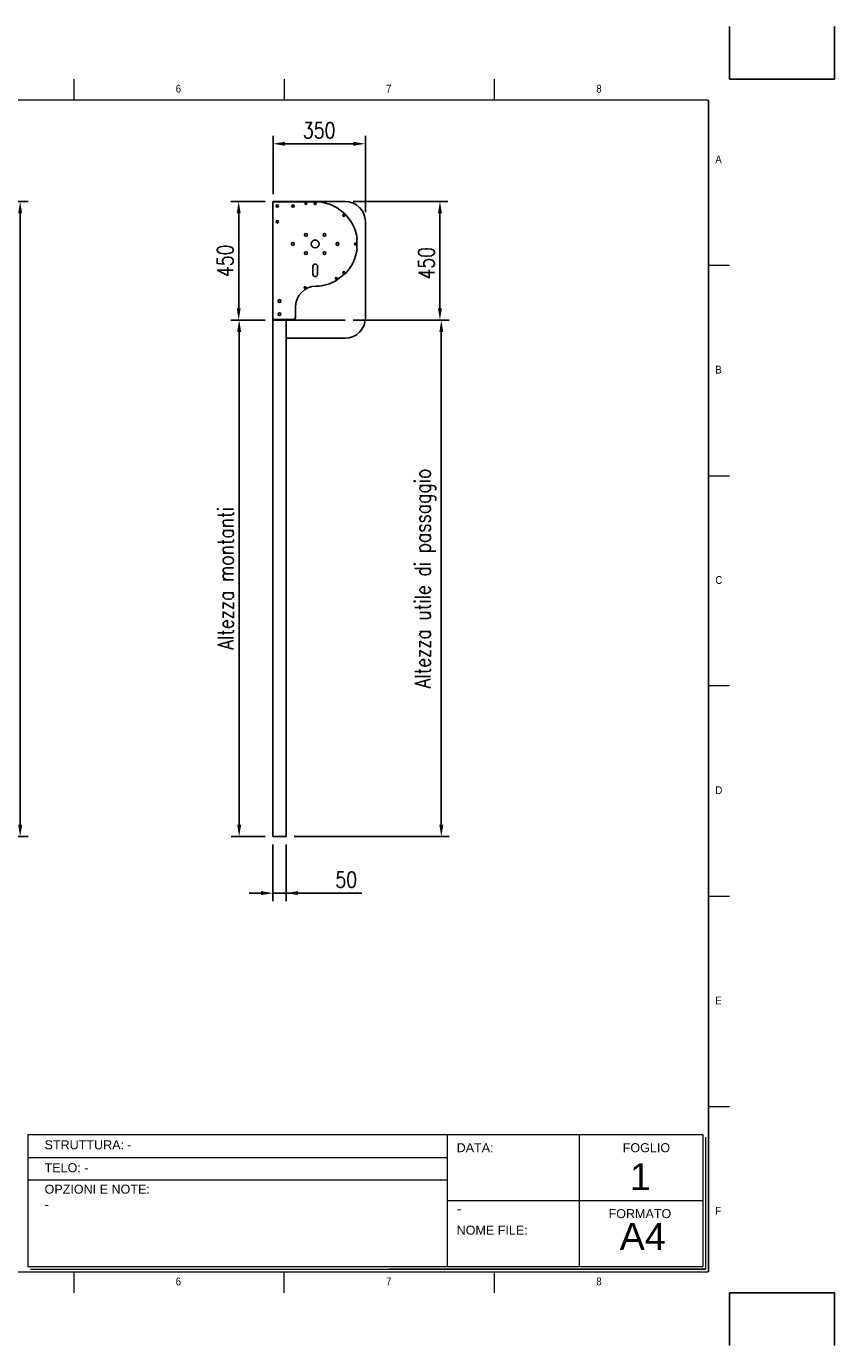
# Model space of a CAD drawing. Header units: millimetres. Extents: x 89 to 14007, y -159 to 4842.
# Tile 3 of 6: x 4184 to 7248, y -159 to 4842. Entities that reach past the tile are written whole.
import ezdxf

# ---------------------------------------------------------------- set-up
doc = ezdxf.new("R2010")
doc.units = ezdxf.units.MM
doc.layers.add('FORMAT', color=7, linetype='Continuous')
doc.layers.add('Quote', color=7, linetype='Continuous')
doc.styles.add('NYIP', font='romans.shx', dxfattribs={"width": 0.8})
doc.styles.add('SLDTEXTSTYLE0', font='GOTHIC.TTF', dxfattribs={"width": 0.913})
doc.styles.get("Standard").update_dxf_attribs({"font": 'arial.ttf'})
doc.dimstyles.new('STANDARD35', dxfattribs={"dimscale": 35, "dimtxt": 2, "dimasz": 1.5, "dimexe": 1, "dimexo": 1, "dimgap": 0.7, "dimtad": 1, "dimdec": 0, "dimdsep": 46, "dimtxsty": 'NYIP', "dimcen": 0, "dimclrd": 1, "dimclre": 1, "dimclrt": 2, "dimadec": 0, "dimazin": 0, "dimtfac": 1, "dimtdec": 0, "dimtix": 1, "dimtmove": 0, "dimatfit": 3, "dimfxl": 0, "dimtvp": 1, "dimtolj": 1, "dimtzin": 0, "dimarcsym": 0})

# ---------------------------------------------------------------- blocks, each defined once
blk = doc.blocks.new('A$C7C9C4F3F')
at = {"color": 7, "lineweight": 5}
for p, q in [((8295, 11245), (8295, 11504)), ((0, 1766), (199, 1766))]:
    blk.add_line(p, q, dxfattribs=at)
at = {"layer": 'FORMAT', "color": 7, "lineweight": 5}
for p, q in [((2216, 11304), (2216, 11504)), ((4209, 11504), (4209, 11304)), ((6202, 11304), (6202, 11504)), ((10188, 11304), (10188, 11504)), ((12181, 11504), (12181, 11304)), ((14174, 11304), (14174, 11504)), ((16199, 11304), (199, 11304)), ((199, 11304), (199, 199)), ((16199, 11304), (16199, 199)), ((199, 9738), (0, 9738)), ((16399, 9738), (16199, 9738)), ((0, 7745), (199, 7745)), ((16199, 7745), (16399, 7745)), ((0, 5752), (199, 5752)), ((16399, 5752), (16199, 5752)), ((0, 3759), (199, 3759)), ((16199, 3759), (16399, 3759)), ((16199, 1766), (16399, 1766)), ((8295, 0), (8295, 258)), ((199, 199), (16199, 199)), ((2224, 0), (2224, 199)), ((4018, 199), (4018, 0)), ((6210, 0), (6210, 199)), ((10188, 0), (10188, 199)), ((12181, 0), (12181, 199)), ((14174, 0), (14174, 199))]:
    blk.add_line(p, q, dxfattribs=at)
at = {"color": 7, "lineweight": 5, "char_height": 73.8, "attachment_point": 1, "style": 'SLDTEXTSTYLE0'}
for s, insert in [('1', (1203, 11450)), ('2', (3180, 11450)), ('3', (5173, 11450)), ('4', (7166, 11450)), ('5', (9159, 11450)), ('6', (11152, 11450)), ('7', (13145, 11450)), ('8', (15138, 11450)), ('A', (66, 10780)), ('A', (16266, 10780)), ('B', (66, 8787)), ('B', (16266, 8787)), ('C', (66, 6794)), ('C', (16266, 6794)), ('D', (66, 4801)), ('D', (16266, 4801)), ('E', (66, 2808)), ('1', (1012, 145)), ('2', (2988, 145)), ('3', (4981, 145)), ('4', (6974, 145))]:
    blk.add_mtext(s, dxfattribs=dict(at, insert=insert))
at = {"layer": 'FORMAT', "color": 7, "lineweight": 5, "char_height": 73.8, "attachment_point": 1, "style": 'SLDTEXTSTYLE0'}
for s, insert in [('E', (16266, 2808)), ('F', (66, 815)), ('F', (16266, 815)), ('5', (9159, 145)), ('6', (11152, 145)), ('7', (13145, 145)), ('8', (15138, 145))]:
    blk.add_mtext(s, dxfattribs=dict(at, insert=insert))
blk = doc.blocks.new('*D32')
at = {"layer": 'Defpoints', "color": 0}
for p in [(5468.9, 4397.1), (5118.8, 4176), (5468.9, 4107.5)]:
    blk.add_point(p, dxfattribs=at)
at = {"layer": 'Quote', "color": 7, "lineweight": -2}
for p, q in [((5118.8, 4206), (5118.8, 4427.1)), ((5468.9, 4137.5), (5468.9, 4427.1)), ((5163.8, 4397.1), (5423.9, 4397.1))]:
    blk.add_line(p, q, dxfattribs=at)
at = {"layer": 'Quote', "color": 7}
for points in [[(5163.8, 4404.6), (5163.8, 4389.6), (5118.8, 4397.1)], [(5423.9, 4389.6), (5423.9, 4404.6), (5468.9, 4397.1)]]:
    blk.add_solid(points, dxfattribs=at)
at = {"layer": 'Quote', "color": 7, "lineweight": 5, "insert": (5293.8, 4448.1), "char_height": 60, "attachment_point": 5, "style": 'NYIP'}
blk.add_mtext('\\A1;350', dxfattribs=at)
blk = doc.blocks.new('*D35')
at = {"layer": 'Defpoints', "color": 0}
for p in [(5118.7, 3728.6), (4990.5, 1770.3), (5118.7, 1770.3)]:
    blk.add_point(p, dxfattribs=at)
at = {"layer": 'Quote', "color": 7, "lineweight": -2}
for p, q in [((5088.7, 3728.6), (4960.5, 3728.6)), ((4990.5, 3683.6), (4990.5, 1815.3)), ((5088.7, 1770.3), (4960.5, 1770.3))]:
    blk.add_line(p, q, dxfattribs=at)
at = {"layer": 'Quote', "color": 7}
for points in [[(4998, 3683.6), (4983, 3683.6), (4990.5, 3728.6)], [(4983, 1815.3), (4998, 1815.3), (4990.5, 1770.3)]]:
    blk.add_solid(points, dxfattribs=at)
at = {"layer": 'Quote', "color": 7, "lineweight": 5, "insert": (4939.5, 2749.4), "char_height": 60, "attachment_point": 5, "rotation": 90, "style": 'NYIP'}
blk.add_mtext('\\A1;Altezza montanti', dxfattribs=at)
blk = doc.blocks.new('*D36')
at = {"layer": 'Defpoints', "color": 0}
for p in [(5392.7, 4178.5), (5392.7, 3728.5), (5751.6, 3728.5)]:
    blk.add_point(p, dxfattribs=at)
at = {"layer": 'Quote', "color": 7, "lineweight": -2}
for p, q in [((5422.7, 4178.5), (5781.6, 4178.5)), ((5751.6, 4133.5), (5751.6, 3773.5)), ((5422.7, 3728.5), (5781.6, 3728.5))]:
    blk.add_line(p, q, dxfattribs=at)
at = {"layer": 'Quote', "color": 7}
for points in [[(5759.1, 4133.5), (5744.1, 4133.5), (5751.6, 4178.5)], [(5744.1, 3773.5), (5759.1, 3773.5), (5751.6, 3728.5)]]:
    blk.add_solid(points, dxfattribs=at)
at = {"layer": 'Quote', "color": 7, "lineweight": 5, "insert": (5700.6, 3943.9), "char_height": 60, "attachment_point": 5, "rotation": 90, "style": 'NYIP'}
blk.add_mtext('\\A1;450', dxfattribs=at)
blk = doc.blocks.new('*D37')
at = {"layer": 'Defpoints', "color": 0}
for p in [(5676.9, 3728.6), (5756.8, 3728.6), (5168.7, 1770.3)]:
    blk.add_point(p, dxfattribs=at)
at = {"layer": 'Quote', "color": 7, "lineweight": -2}
for p, q in [((5706.9, 3728.6), (5786.8, 3728.6)), ((5756.8, 1815.3), (5756.8, 3683.6)), ((5198.7, 1770.3), (5786.8, 1770.3))]:
    blk.add_line(p, q, dxfattribs=at)
at = {"layer": 'Quote', "color": 7}
for points in [[(5764.3, 3683.6), (5749.3, 3683.6), (5756.8, 3728.6)], [(5749.3, 1815.3), (5764.3, 1815.3), (5756.8, 1770.3)]]:
    blk.add_solid(points, dxfattribs=at)
at = {"layer": 'Quote', "color": 7, "lineweight": 5, "insert": (5695.8, 2749), "char_height": 60, "attachment_point": 5, "rotation": 90, "style": 'NYIP'}
blk.add_mtext('\\A1;Altezza utile di passaggio', dxfattribs=at)
blk = doc.blocks.new('*D38')
at = {"layer": 'Defpoints', "color": 0}
for p in [(5118.7, 1770.3), (5168.7, 1770.3), (5168.7, 1556.3)]:
    blk.add_point(p, dxfattribs=at)
at = {"layer": 'Quote', "color": 7, "lineweight": -2}
for p, q in [((5118.7, 1740.3), (5118.7, 1526.3)), ((5168.7, 1740.3), (5168.7, 1526.3)), ((5073.7, 1556.3), (5028.7, 1556.3)), ((5118.7, 1556.3), (5168.7, 1556.3)), ((5168.7, 1556.3), (5456.1, 1556.3)), ((5213.7, 1556.3), (5258.7, 1556.3))]:
    blk.add_line(p, q, dxfattribs=at)
at = {"layer": 'Quote', "color": 7}
for points in [[(5073.7, 1548.8), (5073.7, 1563.8), (5118.7, 1556.3)], [(5213.7, 1563.8), (5213.7, 1548.8), (5168.7, 1556.3)]]:
    blk.add_solid(points, dxfattribs=at)
at = {"layer": 'Quote', "color": 7, "lineweight": 5, "insert": (5396.2, 1607.3), "char_height": 60, "attachment_point": 5, "style": 'NYIP'}
blk.add_mtext('\\A1;50', dxfattribs=at)
blk = doc.blocks.new('*D69')
at = {"layer": 'Defpoints', "color": 0}
for p in [(4988.7, 4178.5), (5118.7, 4178.5), (5118.7, 3728.6)]:
    blk.add_point(p, dxfattribs=at)
at = {"layer": 'Quote', "color": 7, "lineweight": -2}
for p, q in [((5088.7, 4178.5), (4958.7, 4178.5)), ((4988.7, 3773.6), (4988.7, 4133.5)), ((5088.7, 3728.6), (4958.7, 3728.6))]:
    blk.add_line(p, q, dxfattribs=at)
at = {"layer": 'Quote', "color": 7}
for points in [[(4996.2, 4133.5), (4981.2, 4133.5), (4988.7, 4178.5)], [(4981.2, 3773.6), (4996.2, 3773.6), (4988.7, 3728.6)]]:
    blk.add_solid(points, dxfattribs=at)
at = {"layer": 'Quote', "color": 7, "lineweight": 5, "insert": (4937.7, 3953.5), "char_height": 60, "attachment_point": 5, "rotation": 90, "style": 'NYIP'}
blk.add_mtext('\\A1;450', dxfattribs=at)
blk = doc.blocks.new('*D150')
at = {"layer": 'Defpoints', "color": 0}
for p in [(3696, 4178.5), (3631, 1770.3), (4160.3, 1770.3)]:
    blk.add_point(p, dxfattribs=at)
at = {"layer": 'Quote', "color": 7, "lineweight": -2}
for p, q in [((3726, 4178.5), (4190.3, 4178.5)), ((4160.3, 4133.5), (4160.3, 1815.3)), ((3661, 1770.3), (4190.3, 1770.3))]:
    blk.add_line(p, q, dxfattribs=at)
at = {"layer": 'Quote', "color": 7}
for points in [[(4167.8, 4133.5), (4152.8, 4133.5), (4160.3, 4178.5)], [(4152.8, 1815.3), (4167.8, 1815.3), (4160.3, 1770.3)]]:
    blk.add_solid(points, dxfattribs=at)
at = {"layer": 'Quote', "color": 7, "lineweight": 5, "insert": (4109.3, 2974.4), "char_height": 60, "attachment_point": 5, "rotation": 90, "style": 'NYIP'}
blk.add_mtext('\\A1;Altezza max', dxfattribs=at)

msp = doc.modelspace()

# ---------------------------------------------------------------- linework, layer by layer
at = {"color": 7}
for p, q in [((6848.7, 4642.2), (6848.7, 4842.2)), ((7247.7, 4642.2), (7247.7, 4842.2)), ((6848.7, 4642.2), (7048.7, 4642.2)), ((7247.7, 4642.2), (7047.7, 4642.2)), ((6769, 4562.5), (6769, 120.4)), ((6769, 4562.5), (6769, 2341.5)), ((6848.7, 40.7), (7048.7, 40.7)), ((7247.7, 40.7), (7047.7, 40.7))]:
    msp.add_line(p, q, dxfattribs=at)
at = {"color": 7, "linetype": 'Continuous', "lineweight": 25}
for p, q in [((5118.7, 4177.3), (5118.7, 4178.5)), ((5392.7, 4178.5), (5118.7, 4178.5)), ((5392.7, 4178.5), (5118.7, 4178.5)), ((5118.7, 3730.9), (5118.7, 4177.3)), ((5123.4, 4177.3), (5118.7, 4177.3)), ((5278.7, 4177.3), (5123.4, 4177.3)), ((5468.9, 3736.3), (5468.9, 4102.3)), ((5437, 3998.3), (5437, 4036.3)), ((5437, 4036.3), (5437, 4036.3)), ((5437.5, 4036.8), (5437.5, 4036.9)), ((5437, 3998.3), (5437, 3998.3)), ((5437.5, 3997.8), (5437.5, 3997.9)), ((5269.7, 3932.1), (5269.7, 3902.6)), ((5287.7, 3902.6), (5287.7, 3932.1)), ((5361.3, 3881.2), (5391.5, 3904.5)), ((5361.4, 3881), (5361.3, 3881.2)), ((5203.7, 3737.9), (5203.7, 3777.4)), ((5118.7, 3730.9), (5118.7, 3599.9)), ((5118.7, 3730.9), (5123.4, 3730.9)), ((5392.7, 3728.5), (5118.7, 3728.5)), ((5123.4, 3730.9), (5196.7, 3730.9)), ((5168.7, 3730.9), (5168.7, 1770.3)), ((5168.7, 3660.1), (5392.7, 3660.1)), ((5118.7, 3599.9), (5118.7, 2011.9)), ((5118.7, 1996.9), (5118.7, 2011.9)), ((5118.7, 1936.9), (5118.7, 1996.9)), ((5118.7, 1921.9), (5118.7, 1936.9)), ((5118.7, 1921.9), (5118.7, 1770.3))]:
    msp.add_line(p, q, dxfattribs=at)
at = {"color": 8, "linetype": 'Continuous', "lineweight": 25}
for p, q in [((5244.4, 4173.8), (5243, 4173.8)), ((5279.4, 4173.8), (5278, 4173.8))]:
    msp.add_line(p, q, dxfattribs=at)
msp.add_line((5118.7, 1770.3), (5168.7, 1770.3))
at = {"color": 7, "lineweight": 5}
for p, q in [((4189.1, 641), (6748.4, 641)), ((4189.1, 641), (4189.1, 141)), ((5779.3, 641), (5779.3, 141)), ((6279.3, 641), (6279.3, 141)), ((6748.4, 641), (6748.4, 141)), ((6758.7, 630.7), (6758.7, 130.7)), ((4191.1, 553.5), (5779.3, 553.5)), ((4191.1, 469.6), (5779.3, 469.6)), ((5779.3, 391), (6748.4, 391)), ((4189.1, 141), (6748.4, 141)), ((4199.4, 130.7), (6758.7, 130.7)), ((6758.7, 130.7), (5559.7, 130.7)), ((5570, 130.7), (6758.7, 130.7))]:
    msp.add_line(p, q, dxfattribs=at)
at = {"color": 2}
for p, q in [((6848.7, 40.7), (6848.7, -159.3)), ((7247.7, 40.7), (7247.7, -159.3))]:
    msp.add_line(p, q, dxfattribs=at)
at = {"color": 7, "linetype": 'Continuous', "lineweight": 25}
for centre, radius in [((5134.7, 4161.3), 4.5), ((5194.7, 4161.3), 4.5), ((5243.7, 4170.3), 3.5), ((5278.7, 4170.3), 3.5), ((5134.7, 4101.3), 4.5), ((5386.9, 4125.5), 3.5), ((5243.7, 4052.3), 5.25), ((5313.7, 4052.3), 5.25), ((5193.7, 4017.3), 5.25), ((5278.7, 4017.3), 15), ((5363.7, 4017.3), 5.25), ((5431.7, 4017.3), 3.5), ((5243.7, 3982.3), 5.25), ((5313.7, 3982.3), 5.25), ((5386.9, 3909.2), 3.5), ((5240.2, 3852.8), 3.5), ((5358.7, 3886.9), 3.5), ((5143.7, 3800.9), 5.25), ((5143.7, 3750.9), 5.25)]:
    msp.add_circle(centre, radius, dxfattribs=at)
for centre, radius, start, end in [((5278.7, 4017.3), 160, 7.0239, 90), ((5392.7, 4102.3), 76.2, 0, 90), ((5437, 4036.8), 0.5, 270, 352.4101), ((5437.4, 4036.9), 0.1, 0, 7.0239), ((5437.4, 4036.8), 0.1, 352.4101, 0), ((5278.7, 4017.3), 160, 315.1794, 352.9761), ((5437, 3997.8), 0.5, 7.5899, 90), ((5437.4, 3997.9), 0.1, 360, 7.5899), ((5437.4, 3997.8), 0.1, 352.9761, 360), ((5278.7, 3932.1), 9, 0, 180), ((5278.7, 3902.6), 9, 180, 0), ((5391.9, 3904.9), 0.5, 227.9979, 315.1794), ((5283.7, 3777.4), 80, 91.1937, 180), ((5278.7, 4017.3), 160, 271.1937, 301.0617), ((5361, 3880.7), 0.5, 301.0617, 35.5365), ((5196.7, 3737.9), 7, 270, 0), ((5392.7, 3736.3), 76.2, 270, 0)]:
    msp.add_arc(centre, radius, start, end, dxfattribs=at)

# ---------------------------------------------------------------- block references
at = {"color": 7, "xscale": 0.4, "yscale": 0.4, "zscale": 0.4}
msp.add_blockref('A$C7C9C4F3F', (289.3, 40.7), dxfattribs=at)

# ---------------------------------------------------------------- texts
at = {"color": 7, "lineweight": 5}
for s, insert, char_height, width, attachment_point in [('{\\fArial|b0|i0|c0|p34;STRUTTURA:}', (4252.9, 619), 34.043, 578.728, 1), ('{\\fArial|b0|i0|c0|p34;DATA:}', (5814.9, 608.1), 34.043, 578.728, 1), ('{\\fArial|b0|i0|c0|p34;FOGLIO}', (6444.4, 608.1), 34.043, 578.728, 1), ('{\\fArial|b0|i0|c0|p34;-}', (4565.3, 619), 34.043, 578.728, 1), ('{\\fArial|b0|i0|c0|p34;TELO:}', (4252.9, 532.3), 34.043, 578.728, 1), ('{\\fArial|b0|i0|c0|p34;-}', (4403.2, 532.3), 34.043, 578.728, 1), ('{\\fArial|b0|i0|c0|p34;1}', (6511.3, 532.2), 102, 223.943, 2), ('{\\fArial|b0|i0|c0|p34;OPZIONI E NOTE:}', (4252.9, 450.8), 34.043, 578.728, 1), ('{\\fArial|b0|i0|c0|p34;-}', (4252.9, 392.4), 34.043, 578.728, 1), ('{\\fArial|b0|i0|c0|p34;\\H0.752x;-}', (5815.8, 378.5), 50, 1044.717, 1), ('{\\fArial|b0|i0|c0|p34;FORMATO}', (6390.9, 358.1), 34.043, 578.728, 1), ('{\\fArial|b0|i0|c0|p34;NOME FILE:}', (5814.9, 295.5), 34.043, 578.728, 1)]:
    msp.add_mtext(s, dxfattribs=dict(at, insert=insert, char_height=char_height, width=width, attachment_point=attachment_point))
at = {"lineweight": 5, "insert": (6520.2, 305.8), "char_height": 102, "width": 223.943, "attachment_point": 2}
msp.add_mtext('{\\fArial|b0|i0|c0|p34;A4}', dxfattribs=at)

# ---------------------------------------------------------------- dimensions: what is measured, and where the dimension line sits
at = {"layer": 'Quote', "color": 7, "lineweight": 5}
dim = msp.add_linear_dim(base=(5468.9, 4397.1), p1=(5118.8, 4176), p2=(5468.9, 4107.5), dimstyle='STANDARD35', override={"dimscale": 30, "dimclrd": 7, "dimclre": 7, "dimclrt": 7}, dxfattribs=at)
dim.commit()
dim.dimension.update_dxf_attribs({"geometry": '*D32', "text_midpoint": (5293.8, 4448.1)})
for base, p1, p2, text, picture, middle in [((4160.3, 1770.3), (3696, 4178.5), (3631, 1770.3), 'Altezza max', '*D150', (4109.3, 2974.4)), ((4990.5, 1770.3), (5118.7, 3728.6), (5118.7, 1770.3), 'Altezza montanti', '*D35', (4939.5, 2749.4))]:
    dim = msp.add_linear_dim(base=base, p1=p1, p2=p2, angle=90, text=text, dimstyle='STANDARD35', override={"dimscale": 30, "dimclrd": 7, "dimclre": 7, "dimclrt": 7}, dxfattribs=at)
    dim.commit()
    dim.dimension.update_dxf_attribs({"geometry": picture, "text_midpoint": middle})
dim = msp.add_linear_dim(base=(4988.7, 4178.5), p1=(5118.7, 3728.6), p2=(5118.7, 4178.5), angle=90, dimstyle='STANDARD35', override={"dimscale": 30, "dimclrd": 7, "dimclre": 7, "dimclrt": 7}, dxfattribs=at)
dim.commit()
dim.dimension.update_dxf_attribs({"geometry": '*D69', "text_midpoint": (4937.7, 3953.5)})
dim = msp.add_linear_dim(base=(5751.6, 3728.5), p1=(5392.7, 4178.5), p2=(5392.7, 3728.5), angle=90, dimstyle='STANDARD35', override={"dimscale": 30, "dimclrd": 7, "dimclre": 7, "dimclrt": 7}, dxfattribs=at)
dim.commit()
dim.dimension.update_dxf_attribs({"geometry": '*D36', "text_midpoint": (5751.6, 3943.9), "dimtype": 160})
dim = msp.add_linear_dim(base=(5756.8, 3728.6), p1=(5168.7, 1770.3), p2=(5676.9, 3728.6), angle=90, text='Altezza utile di passaggio', dimstyle='STANDARD35', override={"dimscale": 30, "dimclrd": 7, "dimclre": 7, "dimclrt": 7}, dxfattribs=at)
dim.commit()
dim.dimension.update_dxf_attribs({"geometry": '*D37', "text_midpoint": (5756.8, 2749), "dimtype": 160})
dim = msp.add_linear_dim(base=(5168.7, 1556.3), p1=(5118.7, 1770.3), p2=(5168.7, 1770.3), dimstyle='STANDARD35', override={"dimscale": 30, "dimclrd": 7, "dimclre": 7, "dimclrt": 7}, dxfattribs=at)
dim.commit()
dim.dimension.update_dxf_attribs({"geometry": '*D38', "text_midpoint": (5396.2, 1556.3), "dimtype": 160})

doc.saveas('drawing.dxf')
